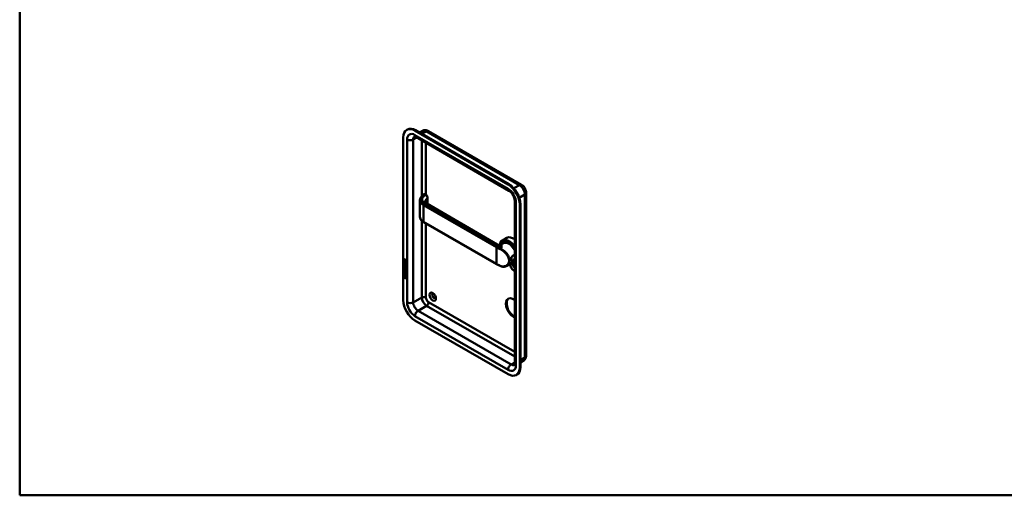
# Model space of a CAD drawing. Header units: millimetres. Extents: x 20 to 833, y 20 to 574.
# Tile 1 of 4: x 20 to 427, y 20 to 216. Entities that reach past the tile are written whole.
import ezdxf

# ---------------------------------------------------------------- set-up
doc = ezdxf.new("R2010")
doc.units = ezdxf.units.MM
doc.header["$LTSCALE"] = 2
for name, color, linetype, lineweight in [('Sichtbare Kanten(DIN)', 7, 'Continuous', 50), ('Sichtbare tangentiale Kanten(DIN)', 7, 'Continuous', 50), ('Skizziergeometrie(DIN)', 7, 'Continuous', 50)]:
    doc.layers.add(name, color=color, linetype=linetype, lineweight=lineweight)

# ---------------------------------------------------------------- blocks, each defined once
blk = doc.blocks.new('Ränder Standardrahmen')
at = {"layer": 'Skizziergeometrie(DIN)', "flags": 128}
blk.add_lwpolyline([(10, 10), (10, 287), (410, 287), (410, 10), (10, 10)], dxfattribs=at)

msp = doc.modelspace()

# ---------------------------------------------------------------- linework, layer by layer
at = {"layer": 'Sichtbare Kanten(DIN)'}
for p, q in [((179.8657, 170.9553), (180.1485, 171.1186)), ((178.4573, 167.8425), (178.4573, 100.5631)), ((221.7323, 148.4098), (183.2657, 170.6185)), ((222.0151, 148.5731), (183.5485, 170.7818)), ((183.6384, 167.9983), (222.1051, 145.7895)), ((186.3326, 170.5321), (185.1568, 169.8533)), ((188.8326, 170.4627), (227.2992, 148.254)), ((187.723, 144.1754), (187.3556, 144.3875)), ((188.5042, 140.239), (188.5042, 142.8402)), ((229.1891, 144.9806), (229.1891, 77.7012)), ((185.337, 135.0202), (185.337, 141.8461)), ((217.2875, 123.621), (188.1083, 140.4676)), ((224.4577, 141.7146), (224.4577, 74.4352)), ((226.5406, 72.8023), (226.5406, 140.0816)), ((226.8234, 72.9656), (226.8234, 140.2449)), ((216.9654, 115.4951), (186.8426, 132.8865)), ((221.195, 126.3152), (219.3848, 125.2701)), ((217.2874, 123.6209), (217.2874, 123.6209)), ((219.8151, 124.1329), (218.9072, 123.6087)), ((219.9414, 124.4367), (219.7717, 124.3387)), ((220.9685, 119.7181), (220.9684, 119.718)), ((178.7416, 114.0145), (178.7417, 114.1375)), ((178.784, 114.039), (178.7416, 114.0145)), ((179.2139, 113.7414), (178.7416, 114.0145)), ((178.7417, 114.1375), (179.2072, 113.8683)), ((178.7431, 116.0475), (178.7435, 116.7019)), ((178.7855, 116.072), (178.7431, 116.0475)), ((179.5516, 115.58), (178.7431, 116.0475)), ((178.7435, 116.7019), (178.842, 116.6449)), ((178.7437, 116.9389), (178.7443, 117.3675)), ((178.7861, 116.9634), (178.7437, 116.9389)), ((179.5522, 116.4713), (178.7437, 116.9389)), ((178.7867, 117.392), (178.7443, 117.3675)), ((178.784, 114.039), (178.7841, 114.113)), ((179.2563, 113.7659), (178.784, 114.039)), ((178.7855, 116.072), (178.7859, 116.6773)), ((179.5516, 115.629), (178.7855, 116.072)), ((178.7861, 116.9634), (178.7867, 117.392)), ((179.5522, 116.5204), (178.7861, 116.9634)), ((178.791, 114.9354), (178.8868, 114.8473)), ((178.7916, 115.7668), (178.8874, 115.6787)), ((178.842, 116.6449), (178.8417, 116.1137)), ((178.8417, 116.1137), (179.0947, 115.9673)), ((178.8428, 117.2962), (178.8426, 117.0063)), ((178.8426, 117.0063), (179.1304, 116.8398)), ((178.8466, 114.4684), (178.8486, 114.4616)), ((178.8472, 115.2998), (178.8492, 115.293)), ((178.9303, 117.4462), (178.8879, 117.4217)), ((179.071, 114.3391), (179.0285, 114.3146)), ((179.0715, 115.1705), (179.0291, 115.146)), ((179.0736, 114.3408), (179.0312, 114.3163)), ((179.0742, 115.1721), (179.0318, 115.1476)), ((179.04, 114.3248), (179.0431, 114.3286)), ((179.0406, 115.1562), (179.0436, 115.1599)), ((179.0824, 114.3493), (179.0855, 114.3531)), ((179.083, 115.1807), (179.0861, 115.1844)), ((179.0947, 115.9673), (179.095, 116.4397)), ((179.1371, 115.9918), (179.0947, 115.9673)), ((179.095, 116.4397), (179.1936, 116.3827)), ((179.1304, 116.8398), (179.1306, 117.1298)), ((179.1729, 116.8643), (179.1304, 116.8398)), ((179.1371, 115.9918), (179.1374, 116.4152)), ((179.1729, 116.8643), (179.1731, 117.1543)), ((179.1936, 116.3827), (179.1933, 115.9103)), ((179.1933, 115.9103), (179.4531, 115.7601)), ((179.2146, 117.1992), (179.5527, 117.262)), ((179.2295, 117.0603), (179.2294, 116.7826)), ((179.2294, 116.7826), (179.5522, 116.5959)), ((179.5526, 117.1203), (179.2295, 117.0603)), ((179.272, 117.0848), (179.2295, 117.0603)), ((179.3053, 114.5579), (179.2629, 114.5334)), ((179.3059, 115.3893), (179.2635, 115.3648)), ((179.5526, 117.1369), (179.272, 117.0848)), ((179.3365, 114.5215), (179.3332, 114.5234)), ((179.3371, 115.3528), (179.3338, 115.3548)), ((179.3789, 114.546), (179.3365, 114.5215)), ((179.3795, 115.3773), (179.3371, 115.3528)), ((179.3789, 114.546), (179.3756, 114.5479)), ((179.3795, 115.3773), (179.3762, 115.3793)), ((179.4333, 113.9977), (179.3909, 113.9732)), ((179.4339, 114.8291), (179.3914, 114.8046)), ((179.4531, 115.7601), (179.4535, 116.2978)), ((179.4955, 115.7846), (179.4531, 115.7601)), ((179.4535, 116.2978), (179.552, 116.2408)), ((179.4955, 115.7846), (179.4958, 116.2733)), ((179.552, 116.2408), (179.5516, 115.58)), ((179.5522, 116.5959), (179.5522, 116.4713)), ((179.5527, 117.262), (179.5526, 117.1203)), ((224.2151, 116.5118), (221.21, 114.7768)), ((224.4577, 116.421), (224.3717, 116.3713)), ((178.5893, 110.4469), (178.7192, 111.0686)), ((178.6318, 110.4714), (178.5893, 110.4469)), ((179.6967, 109.8066), (178.5893, 110.4469)), ((178.6318, 110.4714), (178.7524, 111.0493)), ((179.6877, 109.8608), (178.6318, 110.4714)), ((178.719, 109.9057), (178.7193, 110.2786)), ((178.7614, 109.9302), (178.719, 109.9057)), ((179.5667, 109.4156), (178.719, 109.9057)), ((178.7192, 111.0686), (179.5694, 110.5769)), ((178.7193, 110.2786), (179.5669, 109.7884)), ((178.7395, 111.5285), (178.7396, 111.6516)), ((178.782, 111.553), (178.7395, 111.5285)), ((179.5481, 111.061), (178.7395, 111.5285)), ((178.7396, 111.6516), (179.0912, 111.4483)), ((178.74, 112.1601), (178.7401, 112.2832)), ((178.7824, 112.1846), (178.74, 112.1601)), ((179.0916, 111.9568), (178.74, 112.1601)), ((178.7401, 112.2832), (179.5486, 111.8157)), ((178.7406, 112.542), (178.7411, 113.1963)), ((178.783, 112.5665), (178.7406, 112.542)), ((179.5491, 112.0745), (178.7406, 112.542)), ((178.7411, 113.1963), (178.8396, 113.1393)), ((178.7412, 113.3828), (178.7413, 113.5059)), ((178.7836, 113.4073), (178.7412, 113.3828)), ((179.2067, 113.1136), (178.7412, 113.3828)), ((178.7413, 113.5059), (179.2135, 113.2328)), ((178.7614, 109.9302), (178.7617, 110.2541)), ((179.5667, 109.4646), (178.7614, 109.9302)), ((178.782, 111.553), (178.782, 111.6271)), ((179.5481, 111.11), (178.782, 111.553)), ((178.7824, 112.1846), (178.7825, 112.2587)), ((179.134, 111.9813), (178.7824, 112.1846)), ((178.783, 112.5665), (178.7835, 113.1718)), ((179.5492, 112.1235), (178.783, 112.5665)), ((178.7836, 113.4073), (178.7837, 113.4814)), ((179.2491, 113.1381), (178.7836, 113.4073)), ((178.8396, 113.1393), (178.8393, 112.6081)), ((178.8393, 112.6081), (179.0923, 112.4618)), ((179.0912, 111.4483), (179.0916, 111.9568)), ((179.1336, 111.4728), (179.0912, 111.4483)), ((179.134, 111.9813), (179.0916, 111.9568)), ((179.0923, 112.4618), (179.0926, 112.9342)), ((179.1347, 112.4863), (179.0923, 112.4618)), ((179.0926, 112.9342), (179.1912, 112.8772)), ((179.1336, 111.4728), (179.134, 111.9813)), ((179.1347, 112.4863), (179.135, 112.9097)), ((179.1912, 112.8772), (179.1909, 112.4048)), ((179.1909, 112.4048), (179.4507, 112.2546)), ((179.1924, 111.8985), (179.192, 111.39)), ((179.192, 111.39), (179.5482, 111.184)), ((179.2348, 111.923), (179.1924, 111.8985)), ((179.5485, 111.6926), (179.1924, 111.8985)), ((179.5486, 111.7416), (179.2348, 111.923)), ((179.4505, 113.2169), (179.4081, 113.1924)), ((179.4507, 112.2546), (179.451, 112.7923)), ((179.4931, 112.2791), (179.4507, 112.2546)), ((179.451, 112.7923), (179.5496, 112.7353)), ((179.4628, 113.3412), (179.4628, 113.3444)), ((179.4931, 112.2791), (179.4934, 112.7678)), ((179.5052, 113.3657), (179.5052, 113.3689)), ((179.5482, 111.184), (179.5481, 111.061)), ((179.5486, 111.8157), (179.5485, 111.6926)), ((179.5496, 112.7353), (179.5491, 112.0745)), ((179.5694, 110.5769), (179.6967, 109.8066)), ((179.5669, 109.7884), (179.5667, 109.4156)), ((183.2657, 92.2349), (221.7323, 70.0262)), ((227.9992, 75.5015), (226.8234, 74.8227)), ((225.1323, 69.6894), (225.4151, 69.8527))]:
    msp.add_line(p, q, dxfattribs=at)
for centre, major_axis, ratio, start_param, end_param in [((183.2657, 165.0664), (-3.4, 5.889), 0.57735027, 5.49778714, 7.06858347), ((183.5485, 165.2297), (-3.4, 5.889), 0.57735027, 5.49778714, 6.28318531), ((190.6196, 165.393), (0.93, -1.6108), 0.57735027, 5.145211, 5.85036329), ((221.7323, 142.8577), (-3.4, 5.889), 0.57735027, 3.92699082, 5.49778714), ((222.0151, 143.021), (-3.4, 5.889), 0.57735027, 3.92699082, 5.49778714), ((187.5083, 139.4284), (0.6, 1.0392), 0.57735027, 0, 0.00654465), ((223.995, 121.4655), (-2.8, 4.8497), 0.57735027, 5.38065959, 6.28318531), ((222.1848, 120.4203), (-2.8, 4.8497), 0.57735027, 4.88640134, 6.90755488), ((222.1282, 120.3877), (-2.76, 4.7805), 0.57735027, 4.85826209, 6.88867983), ((222.0151, 120.3224), (-2.2, 3.8105), 0.57735027, 0.46715026, 0.46716709), ((222.2979, 120.4857), (-2.32, 4.0183), 0.57735027, 0.62163374, 0.621646), ((222.1282, 120.3877), (-2.34, 4.053), 0.57735027, 4.71686462, 6.63084995), ((222.0717, 120.355), (-2.3, 3.9837), 0.57735027, 4.67422905, 6.57914823), ((222.0151, 120.3224), (-2.26, 3.9144), 0.57735027, 4.62790763, 6.51412679), ((222.1565, 120.404), (-2.32, 4.0184), 0.57735027, 5.50208825, 6.53893785), ((222.2979, 120.4857), (-2.32, 4.0184), 0.57735027, 0.03048346, 0.13720341), ((222.0151, 120.3224), (-2.2, 3.8105), 0.57735027, 4.59493854, 6.28318531), ((222.2414, 120.453), (-2.3, 3.9837), 0.57735027, 6.06313288, 6.28318531), ((222.0151, 120.3224), (-2.26, 3.9144), 0.57735027, 0.88674426, 0.88678273), ((222.0151, 120.3224), (-2.2, 3.8105), 0.57735027, 0.8885284, 0.88858877), ((222.2979, 120.4857), (-2.32, 4.0184), 0.57735027, 0.96967633, 0.96977009), ((179.2289, 115.3442), (0.304, 0.9816), 0.27034664, 2.69055142, 2.74969239), ((179.2052, 116.109), (0.2782, 0.9168), 0.28123518, 2.66975123, 2.73071061), ((179.1762, 116.8514), (-0.2852, 0.572), 0.30187261, 5.85443783, 6.82718228), ((179.0596, 114.6076), (0.0623, 0.3009), 0.72308786, 2.21992306, 2.67775437), ((179.058, 115.4374), (0.0594, 0.2992), 0.72216986, 2.21126272, 2.67155642), ((179.2186, 116.8759), (-0.2852, 0.572), 0.30187261, 5.85443783, 6.30165413), ((178.7822, 117.0525), (0.0331, 0.5223), 0.85529421, 5.05075423, 5.88156176), ((179.0235, 114.3424), (0.0248, 0.0325), 0.58391363, 4.30858985, 4.61666799), ((179.0241, 115.1737), (0.0248, 0.0325), 0.58391362, 4.30858986, 4.616668), ((179.0659, 114.3669), (0.0248, 0.0325), 0.58391363, 4.30858985, 4.61666799), ((179.0665, 115.1982), (0.0248, 0.0325), 0.58391362, 4.30858986, 4.616668), ((179.1503, 114.0788), (0.1447, 0.4616), 0.61535087, 5.60882747, 6.13052027), ((179.1505, 114.9096), (0.1452, 0.4621), 0.61504332, 5.609575, 6.13096279), ((179.1927, 114.1033), (0.1447, 0.4616), 0.61535087, 5.60882747, 6.13052027), ((179.1929, 114.9341), (0.1452, 0.4621), 0.61504332, 5.609575, 6.13096279), ((222.1282, 120.3875), (-2.7599, 4.7803), 0.57735027, 2.32050477, 2.32050982), ((222.1565, 118.9343), (0.6, 1.0392), 0.57735027, 3.76570345, 3.76596198), ((222.2979, 120.4857), (1.95, -3.3775), 0.57735027, 5.43799819, 5.43806485), ((222.1282, 120.3877), (2.34, -4.053), 0.57735027, 5.50315178, 5.50317385), ((222.0717, 120.355), (2.3, -3.9837), 0.57735027, 5.52067448, 5.52069674), ((222.0151, 120.3224), (-2.26, 3.9144), 0.57735027, 2.39727958, 2.39730171), ((222.1282, 120.3877), (2.34, -4.053), 0.57735027, 5.56516857, 5.56521575), ((222.0717, 120.355), (2.3, -3.9837), 0.57735027, 5.58404568, 5.5840961), ((222.0151, 120.3224), (-2.26, 3.9144), 0.57735027, 2.46209837, 2.46215279), ((222.0151, 120.3224), (-2.2, 3.8105), 0.57735027, 2.46960143, 2.46969992), ((222.2979, 120.4857), (-2.32, 4.0184), 0.57735027, 2.38098403, 2.38111335), ((222.2979, 120.4857), (1.95, -3.3775), 0.57735027, 5.52741699, 5.52748427), ((222.2979, 120.4857), (-2.26, 3.9144), 0.57735027, 2.38411229, 2.38427115), ((223.995, 114.4436), (0.93, -1.6108), 0.57735027, 3.65889986, 5.8573193), ((222.1848, 120.4203), (2.8, -4.8497), 0.57735027, 5.61623896, 6.10917295), ((222.1282, 120.3877), (2.76, -4.7805), 0.57735027, 5.63486872, 6.13731219), ((222.2979, 120.4856), (1.95, -3.3775), 0.57735027, 5.78659142, 5.78661775), ((222.1282, 120.3877), (2.34, -4.053), 0.57735027, 5.93552067, 6.27870967), ((222.0717, 120.355), (2.3, -3.9837), 0.57735027, 5.98722239, 6.32134524), ((222.0151, 120.3224), (2.26, -3.9144), 0.57735027, 6.05224383, 6.36766665), ((224.5607, 114.7702), (0.53, -0.918), 0.57735027, 3.79623485, 5.36000786), ((222.1565, 120.404), (2.32, -4.0184), 0.57735027, 6.02743276, 6.27512261), ((222.0151, 120.3224), (2.2, -3.8105), 0.57735027, 0, 0.11745044), ((222.2979, 120.4857), (2.32, -4.0184), 0.57735027, 6.14598189, 6.2163177), ((178.1275, 115.2658), (1.3535, -2.2012), 0.21641253, 5.90202163, 6.62036098), ((178.1264, 112.9659), (1.3899, 0.5619), 0.64255747, 6.0293145, 6.74777842), ((172.8349, 123.6466), (6.5757, -10.4526), 0.07940507, 6.1336195, 6.4085525), ((178.1699, 115.2903), (1.3535, -2.2012), 0.21641253, 5.90202163, 6.23339148), ((172.8773, 123.6711), (6.5757, -10.4526), 0.07940507, 6.2801711, 6.4085525), ((191.1853, 102.3594), (-0.53, 0.918), 0.57735027, 5.82728145, 9.88068182), ((183.2657, 97.7871), (3.4, -5.889), 0.57735027, 3.92699082, 5.49778714), ((223.995, 97.2972), (-2.23, 3.8625), 0.57735027, 5.35052552, 8.78664143), ((224.2778, 97.4605), (-2.23, 3.8625), 0.57735027, 0.06346023, 2.41326933), ((221.7323, 75.5783), (3.4, -5.889), 0.57735027, 5.49778714, 7.06858347), ((222.0151, 75.7416), (3.4, -5.889), 0.57735027, 0, 0.78539816)]:
    msp.add_ellipse(centre, major_axis=major_axis, ratio=ratio, start_param=start_param, end_param=end_param, dxfattribs=at)
msp.add_ellipse((190.6196, 102.0328), major_axis=(-0.93, 1.6108), ratio=0.57735027, dxfattribs=at)
for points, knots in [([(186.3326, 170.5321), (186.5106, 170.6349), (186.7027, 170.7126), (187.0876, 170.8133), (187.2801, 170.8367), (187.6466, 170.8407), (187.8207, 170.8218), (188.1459, 170.756), (188.2972, 170.7093), (188.5792, 170.5981), (188.71, 170.5335), (188.8326, 170.4627)], [3.926990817, 3.926990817, 3.926990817, 3.926990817, 4.08407045, 4.08407045, 4.241150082, 4.241150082, 4.398229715, 4.398229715, 4.555309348, 4.555309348, 4.71238898, 4.71238898, 4.71238898, 4.71238898]), ([(183.0714, 168.1999), (183.0714, 168.1999), (183.0746, 168.2003), (183.0962, 168.2006), (183.128, 168.1991), (183.2253, 168.1794), (183.2907, 168.1611), (183.4475, 168.0993), (183.5388, 168.0558), (183.6384, 167.9983)], [4.16678765, 4.16678765, 4.16678765, 4.16678765, 4.241150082, 4.241150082, 4.398229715, 4.398229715, 4.555309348, 4.555309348, 4.71238898, 4.71238898, 4.71238898, 4.71238898]), ([(227.2992, 148.254), (227.5442, 148.1126), (227.7566, 147.9469), (228.1365, 147.585), (228.3038, 147.3883), (228.5991, 146.97), (228.7271, 146.7484), (228.9417, 146.2834), (229.0284, 146.0402), (229.1519, 145.5303), (229.1891, 145.2635), (229.1891, 144.9806)], [4.71238898, 4.71238898, 4.71238898, 4.71238898, 5.02654825, 5.02654825, 5.34070751, 5.34070751, 5.65486678, 5.65486678, 5.96902604, 5.96902604, 6.28318531, 6.28318531, 6.28318531, 6.28318531]), ([(185.3367, 141.8783), (185.3367, 142.1877), (185.4201, 142.5016), (185.7351, 143.0893), (185.9936, 143.3589), (186.4726, 143.8579), (186.7047, 144.0997), (186.9369, 144.3415)], [0, 0, 0, 0, 0.37379638, 0.37379638, 0.75570541, 0.75570541, 1.11486972, 1.11486972, 1.11486972, 1.11486972]), ([(187.0141, 144.4015), (187.0087, 144.3984), (187.0033, 144.3951), (186.9926, 144.3882), (186.9873, 144.3846), (186.9768, 144.377), (186.9716, 144.373), (186.9613, 144.3646), (186.9562, 144.3602), (186.9461, 144.351), (186.9412, 144.3462), (186.9364, 144.3412)], [3.141592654, 3.141592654, 3.141592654, 3.141592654, 3.19744319, 3.19744319, 3.253293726, 3.253293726, 3.309144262, 3.309144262, 3.364994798, 3.364994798, 3.420845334, 3.420845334, 3.420845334, 3.420845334]), ([(187.0354, 144.4094), (187.0551, 144.4189), (187.0758, 144.4262), (187.1272, 144.4383), (187.1587, 144.441), (187.2257, 144.4373), (187.2615, 144.4292), (187.3121, 144.4098), (187.3287, 144.4021), (187.3448, 144.3934)], [0.0058212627, 0.0058212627, 0.0058212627, 0.0058212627, 0.022339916, 0.022339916, 0.0463174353, 0.0463174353, 0.0740559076, 0.0740559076, 0.0881584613, 0.0881584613, 0.0881584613, 0.0881584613]), ([(187.7216, 144.176), (187.8291, 144.1139), (187.9312, 144.0317), (188.117, 143.8407), (188.2029, 143.729), (188.3425, 143.4954), (188.3984, 143.371), (188.4742, 143.1298), (188.4973, 143.0102), (188.5038, 142.8764), (188.5042, 142.8583), (188.5042, 142.8402)], [0, 0, 0, 0, 0.102578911, 0.102578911, 0.206572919, 0.206572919, 0.306687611, 0.306687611, 0.401238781, 0.401238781, 0.416137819, 0.416137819, 0.416137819, 0.416137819]), ([(222.1051, 145.7895), (222.2526, 145.7043), (222.4183, 145.5882), (222.7701, 145.2888), (222.9568, 145.1019), (223.3245, 144.6682), (223.5046, 144.4191), (223.8304, 143.8867), (223.9752, 143.6029), (224.2089, 143.0408), (224.2984, 142.7626), (224.4165, 142.2543), (224.4473, 142.0229), (224.457, 141.7869), (224.4577, 141.75), (224.4577, 141.7146)], [4.71238898, 4.71238898, 4.71238898, 4.71238898, 4.94510052, 4.94510052, 5.19308133, 5.19308133, 5.45357656, 5.45357656, 5.7195776, 5.7195776, 5.98271469, 5.98271469, 6.234734, 6.234734, 6.28318531, 6.28318531, 6.28318531, 6.28318531]), ([(187.4439, 141.2138), (187.4439, 141.1381), (187.4523, 141.0836), (187.5736, 140.9004), (187.6393, 140.8214), (187.8229, 140.6535), (187.9435, 140.5633), (188.0892, 140.4779)], [0, 0, 0, 0, 0.328501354, 0.328501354, 0.506400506, 0.506400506, 0.689293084, 0.689293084, 0.689293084, 0.689293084]), ([(186.8426, 132.8865), (186.4609, 133.1069), (186.1347, 133.368), (185.6346, 133.9481), (185.4593, 134.2779), (185.3522, 134.7488), (185.3368, 134.8851), (185.3368, 135.0209)], [0, 0, 0, 0, 0.399455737, 0.399455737, 0.810184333, 0.810184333, 0.974421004, 0.974421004, 0.974421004, 0.974421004]), ([(217.2874, 123.6209), (217.3918, 123.5607), (217.5237, 123.5031), (217.8275, 123.4187), (218.002, 123.3973), (218.3878, 123.4099), (218.6077, 123.4657), (218.8247, 123.5636), (218.8672, 123.5856), (218.905, 123.6074)], [0, 0, 0, 0, 0.142854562, 0.142854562, 0.307364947, 0.307364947, 0.524127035, 0.524127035, 0.582260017, 0.582260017, 0.582260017, 0.582260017]), ([(223.8352, 119.1012), (223.8352, 119.1012), (223.8352, 119.1012), (223.8352, 119.1011), (223.6922, 119.0186), (223.4304, 118.7599), (223.1694, 118.1962), (223.0392, 117.5828), (223.0391, 116.8747), (223.2997, 116.5936), (223.8228, 116.7979), (224.1994, 117.0735), (224.4013, 117.2805), (224.4577, 117.3443)], [-0.00001565, -0.00001565, -0.00001565, -0.00001565, 0, 0, 0, 0.1510764, 0.30215279, 0.45322919, 0.60430558, 0.90645837, 1.05753477, 1.20861116, 1.27140736, 1.27140736, 1.27140736, 1.27140736]), ([(223.559, 118.8682), (223.6144, 118.9214), (223.6735, 118.9667), (223.7354, 119.0025), (223.7354, 119.0025), (223.7355, 119.0025), (223.7355, 119.0025)], [2.0418373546, 2.0418373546, 2.0418373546, 2.0418373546, 2.1150695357, 2.1150695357, 2.1150695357, 2.1150852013, 2.1150852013, 2.1150852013, 2.1150852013]), ([(223.7355, 119.0025), (223.8631, 119.0762), (224.0026, 119.1091), (224.135, 119.1007), (224.252, 119.0933), (224.3637, 119.054), (224.4577, 118.9889)], [0.000015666, 0.000015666, 0.000015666, 0.000015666, 0.151076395, 0.151076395, 0.151076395, 0.284631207, 0.284631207, 0.284631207, 0.284631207]), ([(224.4577, 119.1715), (224.4009, 119.1915), (224.198, 119.2345), (223.9782, 119.1837), (223.8352, 119.1012)], [1.90112445, 1.90112445, 1.90112445, 1.90112445, 1.96399314, 2.115053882, 2.115053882, 2.115053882, 2.115053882]), ([(179.001, 115.0574), (178.9893, 115.0643), (178.9798, 115.0703), (178.972, 115.0758), (178.9658, 115.0802), (178.962, 115.0833), (178.9573, 115.0868)], [-0.0113138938, -0.0113138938, -0.0113138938, -0.0113138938, -0.0050221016, -0.0050221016, -0.0050221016, 0, 0, 0, 0]), ([(218.4775, 114.7169), (218.3718, 114.7653), (218.2669, 114.8145), (218.0592, 114.9142), (217.9564, 114.9647), (217.7526, 115.0672), (217.6517, 115.1191), (217.4521, 115.2243), (217.3532, 115.2775), (217.1577, 115.3853), (217.061, 115.4399), (216.9654, 115.4951)], [1.45604081, 1.45604081, 1.45604081, 1.45604081, 1.478991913, 1.478991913, 1.501943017, 1.501943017, 1.52489412, 1.52489412, 1.547845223, 1.547845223, 1.570796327, 1.570796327, 1.570796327, 1.570796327]), ([(221.1905, 114.7654), (220.8773, 114.5847), (220.5177, 114.4678), (219.7754, 114.3871), (219.3847, 114.4204), (218.8263, 114.5738), (218.6501, 114.6379), (218.4773, 114.717)], [0, 0, 0, 0, 0.357557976, 0.357557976, 0.710287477, 0.710287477, 0.873420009, 0.873420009, 0.873420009, 0.873420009]), ([(224.4569, 117.6895), (224.3631, 117.5617), (224.2524, 117.4417), (224.1356, 117.3366), (224.0034, 117.2176), (223.8635, 117.1168), (223.7356, 117.043), (223.6076, 116.9692), (223.4919, 116.9226), (223.3961, 116.91), (223.2045, 116.8847), (223.0928, 116.999), (223.0557, 117.2406), (223.0507, 117.2729), (223.0471, 117.3074), (223.0447, 117.3438)], [0.77285673, 0.77285673, 0.77285673, 0.77285673, 0.906458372, 0.906458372, 0.906458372, 1.057534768, 1.057534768, 1.057534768, 1.208611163, 1.208611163, 1.208611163, 1.510763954, 1.510763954, 1.510763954, 1.551104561, 1.551104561, 1.551104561, 1.551104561]), ([(179.4628, 113.3444), (179.4628, 113.3597), (179.4621, 113.3754), (179.4575, 113.4222), (179.4512, 113.4545), (179.4301, 113.5159), (179.417, 113.5435), (179.3831, 113.5976), (179.363, 113.6223), (179.3016, 113.685), (179.2565, 113.7167), (179.2139, 113.7414)], [-0.133946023, -0.133946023, -0.133946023, -0.133946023, -0.119961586, -0.119961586, -0.09310912, -0.09310912, -0.069646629, -0.069646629, -0.045196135, -0.045196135, 0, 0, 0, 0]), ([(179.5052, 113.3689), (179.5052, 113.3842), (179.5045, 113.3999), (179.4999, 113.4467), (179.4936, 113.479), (179.4725, 113.5403), (179.4594, 113.568), (179.4255, 113.6221), (179.4055, 113.6468), (179.3441, 113.7095), (179.2989, 113.7412), (179.2563, 113.7659)], [-0.133946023, -0.133946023, -0.133946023, -0.133946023, -0.119961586, -0.119961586, -0.09310912, -0.09310912, -0.069646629, -0.069646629, -0.045196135, -0.045196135, 0, 0, 0, 0]), ([(229.1891, 77.7012), (229.1891, 77.5598), (229.1796, 77.4142), (229.135, 77.1143), (229.0998, 76.96), (228.9941, 76.6455), (228.9234, 76.4852), (228.7367, 76.1698), (228.6202, 76.0148), (228.3405, 75.7318), (228.1772, 75.6043), (227.9992, 75.5015)], [6.283185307, 6.283185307, 6.283185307, 6.283185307, 6.44026494, 6.44026494, 6.597344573, 6.597344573, 6.754424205, 6.754424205, 6.911503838, 6.911503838, 7.068583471, 7.068583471, 7.068583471, 7.068583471]), ([(224.4577, 74.4352), (224.4577, 74.3202), (224.4498, 74.2194), (224.4249, 74.0527), (224.4081, 73.9869), (224.3765, 73.8927), (224.3619, 73.8645), (224.3508, 73.8459), (224.3489, 73.8433), (224.3489, 73.8433)], [0, 0, 0, 0, 0.157079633, 0.157079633, 0.314159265, 0.314159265, 0.471238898, 0.471238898, 0.54560133, 0.54560133, 0.54560133, 0.54560133])]:
    msp.add_open_spline(points, degree=3, knots=knots, dxfattribs=at)
for points in [[(187.4439, 141.2138), (187.4439, 141.2141), (187.4439, 141.2144), (187.4439, 141.2147)], [(178.7561, 114.4727), (178.7305, 114.5661), (178.7223, 114.647), (178.7342, 114.7474)], [(178.7567, 115.3041), (178.7311, 115.3975), (178.7229, 115.4784), (178.7347, 115.5788)], [(178.7342, 114.7474), (178.7392, 114.7899), (178.7509, 114.8508), (178.771, 114.8957)], [(178.7347, 115.5788), (178.7398, 115.6213), (178.7515, 115.6821), (178.7715, 115.7271)], [(178.7443, 117.3675), (178.7483, 117.5094), (178.8139, 117.6224), (178.9873, 117.5222)], [(178.9143, 114.2309), (178.8511, 114.2782), (178.7861, 114.3631), (178.7561, 114.4727)], [(178.9149, 115.0623), (178.8517, 115.1095), (178.7867, 115.1945), (178.7567, 115.3041)], [(178.7985, 114.4972), (178.7729, 114.5906), (178.7647, 114.6715), (178.7766, 114.7719)], [(178.7991, 115.3286), (178.7735, 115.422), (178.7653, 115.5029), (178.7772, 115.6032)], [(178.771, 114.8957), (178.7765, 114.9087), (178.791, 114.9354), (178.791, 114.9354)], [(178.7715, 115.7271), (178.777, 115.7401), (178.7916, 115.7667), (178.7916, 115.7668)], [(178.7766, 114.7719), (178.7815, 114.8132), (178.7927, 114.8718), (178.8117, 114.9164)], [(178.7772, 115.6032), (178.7821, 115.6446), (178.7933, 115.7032), (178.8123, 115.7478)], [(178.7867, 117.392), (178.7887, 117.4603), (178.8049, 117.522), (178.8406, 117.5563)], [(178.9567, 114.2554), (178.8935, 114.3026), (178.8286, 114.3876), (178.7985, 114.4972)], [(178.9573, 115.0868), (178.8941, 115.134), (178.8291, 115.219), (178.7991, 115.3286)], [(178.843, 114.7209), (178.8249, 114.6489), (178.8231, 114.5767), (178.8396, 114.4966)], [(178.8436, 115.5523), (178.8255, 115.4803), (178.8237, 115.408), (178.8402, 115.328)], [(178.8868, 114.8473), (178.8868, 114.8473), (178.8529, 114.7602), (178.843, 114.7209)], [(178.8874, 115.6787), (178.8874, 115.6787), (178.8535, 115.5916), (178.8436, 115.5523)], [(178.9066, 114.3587), (178.9481, 114.3151), (179.0014, 114.296), (179.0312, 114.3163)], [(178.9071, 115.19), (178.9487, 115.1465), (179.002, 115.1274), (179.0318, 115.1476)], [(178.958, 114.2015), (178.9296, 114.2184), (178.9236, 114.2239), (178.9143, 114.2309)], [(178.9586, 115.0329), (178.9301, 115.0497), (178.9242, 115.0553), (178.9149, 115.0623)], [(179.0005, 114.226), (178.972, 114.2429), (178.9661, 114.2484), (178.9567, 114.2554)], [(179.1356, 114.218), (179.103, 114.1683), (179.0478, 114.1483), (178.958, 114.2015)], [(179.1362, 115.0494), (179.1036, 114.9997), (179.0484, 114.9797), (178.9586, 115.0329)], [(179.1306, 117.1298), (179.1307, 117.2189), (179.1061, 117.3394), (178.9886, 117.4074)], [(179.1189, 114.1974), (179.0885, 114.1897), (179.0497, 114.1968), (179.0005, 114.226)], [(179.1195, 115.0287), (179.0891, 115.021), (179.0503, 115.0282), (179.001, 115.0574)], [(179.1731, 117.1543), (179.1731, 117.2434), (179.1485, 117.3639), (179.031, 117.4319)], [(179.0431, 114.3286), (179.0625, 114.3531), (179.0786, 114.3972), (179.0942, 114.4683)], [(179.0436, 115.1599), (179.0631, 115.1845), (179.0792, 115.2286), (179.0947, 115.2997)], [(179.071, 114.3391), (179.0719, 114.3396), (179.0728, 114.3402), (179.0736, 114.3408)], [(179.0715, 115.1705), (179.0724, 115.171), (179.0733, 115.1715), (179.0742, 115.1721)], [(179.0855, 114.3531), (179.1049, 114.3776), (179.121, 114.4217), (179.1366, 114.4928)], [(179.0861, 115.1844), (179.1055, 115.209), (179.1216, 115.2531), (179.1372, 115.3242)], [(179.0942, 114.4683), (179.1179, 114.5747), (179.1469, 114.6271), (179.1868, 114.6587)], [(179.0947, 115.2997), (179.1185, 115.4061), (179.1474, 115.4584), (179.1873, 115.4901)], [(179.1901, 114.3638), (179.1747, 114.2943), (179.1571, 114.2507), (179.1356, 114.218)], [(179.1907, 115.1952), (179.1753, 115.1257), (179.1577, 115.082), (179.1362, 115.0494)], [(179.1366, 114.4928), (179.1581, 114.589), (179.1838, 114.641), (179.218, 114.6735)], [(179.1372, 115.3242), (179.1587, 115.4204), (179.1843, 115.4724), (179.2186, 115.5049)], [(179.1868, 114.6587), (179.2131, 114.6796), (179.2499, 114.6819), (179.3007, 114.6604)], [(179.1873, 115.4901), (179.2136, 115.511), (179.2505, 115.5133), (179.3013, 115.4918)], [(179.2039, 114.4207), (179.2017, 114.4122), (179.1904, 114.3645), (179.1901, 114.3638)], [(179.2045, 115.2521), (179.2023, 115.2435), (179.1909, 115.1958), (179.1907, 115.1952)], [(179.2565, 114.5292), (179.2365, 114.5118), (179.2194, 114.4765), (179.2039, 114.4207)], [(179.2571, 115.3605), (179.2371, 115.3431), (179.22, 115.3079), (179.2045, 115.2521)], [(179.3332, 114.5234), (179.2988, 114.5433), (179.2775, 114.5449), (179.2565, 114.5292)], [(179.3338, 115.3548), (179.2994, 115.3747), (179.2781, 115.3763), (179.2571, 115.3605)], [(179.3007, 114.6604), (179.382, 114.626), (179.462, 114.5471), (179.5167, 114.4121)], [(179.3013, 115.4918), (179.3826, 115.4574), (179.4626, 115.3785), (179.5173, 115.2435)], [(179.3756, 114.5479), (179.3447, 114.5658), (179.3244, 114.5689), (179.3053, 114.5579)], [(179.3762, 115.3793), (179.3453, 115.3972), (179.3249, 115.4002), (179.3059, 115.3893)], [(179.3909, 113.9732), (179.3909, 113.9732), (179.4346, 114.0309), (179.4513, 114.1142)], [(179.4951, 113.8847), (179.4894, 113.8895), (179.3909, 113.9732), (179.3909, 113.9732)], [(179.3914, 114.8046), (179.3914, 114.8046), (179.4352, 114.8623), (179.4519, 114.9456)], [(179.4957, 114.716), (179.4899, 114.7209), (179.3914, 114.8045), (179.3914, 114.8046)], [(179.4333, 113.9977), (179.4333, 113.9977), (179.4771, 114.0554), (179.4937, 114.1387)], [(179.5177, 113.926), (179.4873, 113.9518), (179.4333, 113.9977), (179.4333, 113.9977)], [(179.4339, 114.8291), (179.4339, 114.8291), (179.4776, 114.8867), (179.4943, 114.9701)], [(179.5183, 114.7574), (179.4879, 114.7831), (179.4339, 114.829), (179.4339, 114.8291)], [(179.4513, 114.1142), (179.4708, 114.2118), (179.4707, 114.302), (179.4407, 114.3837)], [(179.4519, 114.9456), (179.4714, 115.0431), (179.4713, 115.1333), (179.4413, 115.2151)], [(179.4937, 114.1387), (179.5132, 114.2363), (179.5131, 114.3265), (179.4831, 114.4082)], [(179.4943, 114.9701), (179.5138, 115.0676), (179.5137, 115.1578), (179.4837, 115.2396)], [(179.5587, 114.0826), (179.5502, 113.9793), (179.5055, 113.8975), (179.4951, 113.8847)], [(179.5593, 114.9139), (179.5508, 114.8107), (179.5061, 114.7288), (179.4957, 114.716)], [(179.5167, 114.4121), (179.5479, 114.3352), (179.5631, 114.2549), (179.563, 114.1668)], [(179.5173, 115.2435), (179.5484, 115.1665), (179.5637, 115.0862), (179.5636, 114.9982)], [(179.563, 114.1668), (179.563, 114.1391), (179.5611, 114.1122), (179.5587, 114.0826)], [(179.5636, 114.9982), (179.5636, 114.9705), (179.5617, 114.9436), (179.5593, 114.9139)]]:
    msp.add_open_spline(points, degree=3, dxfattribs=at)
at = {"layer": 'Sichtbare tangentiale Kanten(DIN)'}
for p, q in [((180.013, 166.9443), (180.013, 99.665)), ((184.0112, 167.783), (182.5585, 166.9443)), ((182.5585, 99.665), (182.5585, 166.9443)), ((183.2657, 170.6185), (183.5485, 170.7818)), ((221.7323, 146.6135), (183.2657, 168.8223)), ((187.9326, 170.3736), (186.0941, 169.3122)), ((187.9326, 170.3736), (226.3992, 148.1649)), ((186.0941, 166.5805), (186.0941, 143.4626)), ((187.7911, 144.1325), (187.7911, 165.6007)), ((221.7323, 148.4098), (222.0151, 148.5731)), ((226.3992, 148.1649), (224.09, 146.8317)), ((187.1141, 144.3916), (187.523, 144.1556)), ((188.4442, 142.7185), (188.4442, 140.2737)), ((228.6619, 144.2457), (226.3527, 142.9125)), ((228.6619, 144.2457), (228.6619, 76.9664)), ((186.8012, 139.8366), (186.8012, 132.9781)), ((186.8012, 139.8366), (216.9239, 122.4452)), ((187.5083, 140.4082), (186.9426, 140.0816)), ((217.0654, 122.6902), (186.9426, 140.0816)), ((187.5083, 140.4082), (219.0453, 122.2003)), ((224.985, 73.7004), (224.985, 140.9797)), ((226.5406, 140.0816), (226.8234, 140.2449)), ((186.0941, 133.493), (186.0941, 133.4919)), ((186.0941, 133.4382), (186.0941, 101.7062)), ((216.9239, 115.5867), (186.8012, 132.9781)), ((187.7911, 101.7062), (187.7911, 132.3389)), ((216.9239, 122.4452), (216.9239, 115.5867)), ((219.0453, 122.2003), (218.5608, 121.9206)), ((223.8354, 119.1009), (223.7356, 119.0024)), ((178.7766, 114.7719), (178.7342, 114.7474)), ((178.7772, 115.6032), (178.7347, 115.5788)), ((178.7985, 114.4972), (178.7561, 114.4727)), ((178.7991, 115.3286), (178.7567, 115.3041)), ((178.8098, 114.9182), (178.771, 114.8957)), ((178.8104, 115.7495), (178.7715, 115.7271)), ((178.9567, 114.2554), (178.9143, 114.2309)), ((178.9573, 115.0868), (178.9149, 115.0623)), ((179.0005, 114.226), (178.958, 114.2015)), ((179.001, 115.0574), (178.9586, 115.0329)), ((179.031, 117.4319), (178.9886, 117.4074)), ((179.0824, 114.3493), (179.04, 114.3248)), ((179.083, 115.1807), (179.0406, 115.1562)), ((179.0855, 114.3531), (179.0431, 114.3286)), ((179.0861, 115.1844), (179.0436, 115.1599)), ((179.1366, 114.4928), (179.0942, 114.4683)), ((179.1372, 115.3242), (179.0947, 115.2997)), ((179.1731, 117.1543), (179.1306, 117.1298)), ((179.2062, 114.6699), (179.1868, 114.6587)), ((179.2067, 115.5013), (179.1873, 115.4901)), ((179.3756, 114.5479), (179.3332, 114.5234)), ((179.3762, 115.3793), (179.3338, 115.3548)), ((179.4831, 114.4082), (179.4407, 114.3837)), ((179.4837, 115.2396), (179.4413, 115.2151)), ((179.4937, 114.1387), (179.4513, 114.1142)), ((179.4943, 114.9701), (179.4519, 114.9456)), ((179.2491, 113.1381), (179.2067, 113.1136)), ((179.2563, 113.7659), (179.2139, 113.7414)), ((179.5052, 113.3689), (179.4628, 113.3444)), ((179.5052, 113.3657), (179.4628, 113.3412)), ((186.0941, 101.7062), (182.5585, 99.665)), ((188.074, 98.2769), (184.5384, 96.2357)), ((188.074, 98.2769), (224.4577, 77.2708)), ((224.4577, 79.2304), (188.9225, 99.7466)), ((183.2657, 94.0312), (221.7323, 71.8225)), ((223.0051, 74.027), (184.5384, 96.2357)), ((224.4577, 74.8657), (223.0051, 74.027)), ((228.6619, 76.9664), (226.8234, 75.9049)), ((226.5406, 72.8023), (226.8234, 72.9656))]:
    msp.add_line(p, q, dxfattribs=at)
for centre, major_axis, ratio, start_param, end_param in [((183.2657, 165.0664), (-2.3, 3.9837), 0.57735027, 5.49778714, 7.06858347), ((181.2858, 167.6792), (-1.8, 0), 0.57735027, 0.78539816, 2.35619449), ((184.5384, 165.8012), (-1.4, 2.4249), 0.57735027, 0.03071684, 0.78539816), ((184.5384, 169.5571), (-0.9, -1.5588), 0.57735027, 5.49778714, 6.28318531), ((187.9326, 167.7608), (-1.6, 2.7713), 0.57735027, 5.49778714, 6.28318531), ((187.9326, 168.9039), (0.9, 1.5588), 0.57735027, 0, 0.78539816), ((221.7323, 142.8577), (-2.3, 3.9837), 0.57735027, 3.92699082, 5.49778714), ((223.0051, 147.3484), (-0.9, -1.5588), 0.57735027, 5.49778714, 6.28318531), ((226.3992, 146.6952), (0.9, 1.5588), 0.57735027, 0, 0.78539816), ((226.3992, 145.5521), (1.6, -2.7713), 0.57735027, 0.78539816, 2.35619449), ((187.0806, 144.2027), (-0.1443, 0.1385), 0.714124, 5.31340155, 6.27889176), ((187.1141, 144.2283), (-0.1, 0.1732), 0.57735027, 5.49778714, 6.28318531), ((187.2556, 144.31), (0.2, 0), 0.57735027, 2.35619449, 2.63544717), ((187.2556, 143.9834), (0.0534, -0.4381), 0.71153116, 2.65019371, 3.43559396), ((187.523, 143.829), (0.2, 0.3464), 0.57735027, 0.00639322, 0.78539816), ((188.1042, 142.8402), (0.4, 0), 0.57735027, 5.7287638, 6.28245717), ((227.3891, 144.9806), (1.8, 0), 0.57735027, 5.49778714, 6.28318531), ((186.9426, 139.9183), (0.1, 0.1732), 0.57735027, 0.78539816, 2.35619449), ((187.5083, 139.4284), (0.6, 1.0392), 0.57735027, 0.00654465, 0.78539816), ((226.2577, 141.7146), (-1.8, 0), 0.57735027, 0, 0.78539816), ((186.9426, 133.0597), (-0.1, -0.1732), 0.57735027, 5.49778714, 6.28318531), ((217.0654, 122.5269), (0.1, 0.1732), 0.57735027, 0.78539816, 2.35619449), ((229.4162, 129.6576), (17.6667, 0), 0.57735027, 3.92699082, 4.04174633), ((229.4162, 129.8209), (-17.4667, 0), 0.57735027, 0.78539816, 0.90015368), ((218.5608, 121.7573), (0.0833, 0.1818), 0.50744412, 0.73424246, 2.30503879), ((217.0654, 115.6683), (-0.1, -0.1732), 0.57735027, 5.49778714, 6.28318531), ((229.4162, 122.7991), (-17.6667, 0), 0.57735027, 0.78539816, 0.90015368), ((218.5608, 114.8987), (-0.0833, -0.1818), 0.50744412, 5.44663144, 6.28103413), ((186.9426, 101.2163), (1.2, 0), 0.57735027, 0.78539816, 2.35619449), ((188.074, 100.5631), (1.4, -2.4249), 0.57735027, 3.92699082, 5.49778714), ((188.9225, 101.053), (-0.8, 1.3856), 0.57735027, 0.78539816, 2.35619449), ((183.2657, 97.7871), (2.3, -3.9837), 0.57735027, 3.92699082, 5.49778714), ((181.2858, 100.3998), (1.8, 0), 0.57735027, 3.92699082, 5.49778714), ((184.5384, 98.5219), (-1.4, 2.4249), 0.57735027, 0.78539816, 2.35619449), ((188.074, 99.2567), (0.6, 1.0392), 0.57735027, 3.92699082, 5.49778714), ((184.5384, 94.766), (0.9, 1.5588), 0.57735027, 0.78539816, 2.35619449), ((227.3891, 77.7012), (1.8, 0), 0.57735027, 5.49778714, 6.28318531), ((223.0051, 72.5573), (0.9, 1.5588), 0.57735027, 0.78539816, 2.35619449), ((221.7323, 75.5783), (2.3, -3.9837), 0.57735027, 5.49778714, 7.06858347), ((223.0051, 76.3132), (1.4, -2.4249), 0.57735027, 5.49778714, 6.25246847), ((226.2577, 74.4352), (-1.8, 0), 0.57735027, 0, 0.78539816), ((226.3992, 78.2728), (1.6, -2.7713), 0.57735027, 0, 0.78539816)]:
    msp.add_ellipse(centre, major_axis=major_axis, ratio=ratio, start_param=start_param, end_param=end_param, dxfattribs=at)
for points, knots in [([(186.9426, 140.0816), (186.652, 140.2493), (186.1395, 140.6333), (185.6577, 141.2973), (185.4828, 142.0133), (185.6075, 142.6103), (185.8312, 143.0099), (185.9949, 143.227), (186.0888, 143.3328), (186.4526, 143.7117), (186.7666, 144.0389), (187.0806, 144.366)], [0, 0, 0, 0, 0.30819291, 0.61638583, 0.92457874, 1.23277165, 1.38686811, 1.46391633, 1.54096456, 1.54096456, 2.02676491, 2.02676491, 2.02676491, 2.02676491]), ([(187.523, 144.1556), (187.4648, 144.1011), (187.4065, 144.0466), (186.9809, 143.6536), (186.6184, 143.3063), (186.2024, 142.4859), (186.1843, 142.0178), (186.5607, 141.1387), (186.9541, 140.7281), (187.5083, 140.4082)], [-1.77942765, -1.77942765, -1.77942765, -1.77942765, -1.69626914, -1.69626914, -1.17626777, -1.17626777, -0.5877823, -0.5877823, 0, 0, 0, 0]), ([(187.4439, 141.2147), (187.444, 141.3947), (187.4877, 141.575), (187.7152, 142.0245), (187.996, 142.3051), (188.3927, 142.6706), (188.4185, 142.6945), (188.4443, 142.7185)], [0.857459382, 0.857459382, 0.857459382, 0.857459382, 1.176267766, 1.176267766, 1.696269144, 1.696269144, 1.732462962, 1.732462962, 1.732462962, 1.732462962]), ([(187.523, 144.1556), (187.7289, 144.0535), (187.9362, 143.8749), (188.0978, 143.6567), (188.1496, 143.5866), (188.1967, 143.5125), (188.2384, 143.4362), (188.367, 143.2006), (188.4443, 142.9415), (188.4443, 142.7185)], [-0.318490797, -0.318490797, -0.318490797, -0.318490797, -0.180710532, -0.180710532, -0.180710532, -0.136496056, -0.136496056, -0.136496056, 0, 0, 0, 0]), ([(185.337, 141.8783), (185.3371, 141.6195), (185.3972, 141.3607), (185.5164, 141.1113), (185.7453, 140.6323), (186.1923, 140.1881), (186.8012, 139.8366)], [-0.947572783, -0.947572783, -0.947572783, -0.947572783, -0.623182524, -0.623182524, -0.623182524, 0, 0, 0, 0]), ([(186.8012, 132.9781), (186.1923, 133.3296), (185.7453, 133.7737), (185.5164, 134.2528), (185.3971, 134.5023), (185.337, 134.7612), (185.337, 135.0202)], [-2.159469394, -2.159469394, -2.159469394, -2.159469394, -1.536286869, -1.536286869, -1.536286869, -1.211738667, -1.211738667, -1.211738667, -1.211738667]), ([(217.2874, 123.6209), (217.4458, 123.5295), (217.815, 123.2872), (218.4009, 122.8162), (218.8296, 122.4146), (219.0429, 122.2026), (219.0441, 122.2015), (219.0453, 122.2003)], [-1.03723695, -1.03723695, -1.03723695, -1.03723695, -0.75037471, -0.37518735, 0, 0, 0.00206478, 0.00206478, 0.00206478, 0.00206478]), ([(219.0453, 122.2003), (219.0453, 122.2016), (219.0453, 122.2029), (219.051, 122.4364), (219.0624, 122.8612), (219.0616, 123.3378), (219.0219, 123.6061), (218.9529, 123.6351), (218.905, 123.6074)], [-0.00206478, -0.00206478, -0.00206478, -0.00206478, 0, 0, 0.37518735, 0.75037471, 1.12556206, 1.44920665, 1.44920665, 1.44920665, 1.44920665]), ([(218.4365, 121.6668), (218.9411, 121.4357), (219.468, 121.1031), (219.9605, 120.702), (220.453, 120.3009), (220.9106, 119.8309), (221.2792, 119.3226), (221.6478, 118.8144), (221.9268, 118.2672), (222.0663, 117.7259), (222.2058, 117.1846), (222.2054, 116.6486), (222.0656, 116.1809), (221.9259, 115.7132), (221.6474, 115.3144), (221.279, 115.0268), (220.9106, 114.7392), (220.4529, 114.5635), (219.9604, 114.5229), (219.4678, 114.4822), (218.9411, 114.5772), (218.4365, 114.8083)], [0, 0, 0, 0, 0.47761163, 0.47761163, 0.47761163, 0.95522326, 0.95522326, 0.95522326, 1.43283489, 1.43283489, 1.43283489, 1.91044652, 1.91044652, 1.91044652, 2.38805815, 2.38805815, 2.38805815, 2.86566978, 2.86566978, 2.86566978, 3.34328141, 3.34328141, 3.34328141, 3.34328141]), ([(221.1904, 114.7656), (221.2923, 114.8244), (221.3895, 114.8905), (221.4813, 114.9634), (221.8588, 115.2632), (222.1434, 115.6807), (222.2866, 116.1697), (222.4297, 116.6587), (222.4299, 117.2207), (222.2869, 117.7885), (222.1439, 118.3563), (221.8591, 118.9301), (221.4815, 119.4638), (221.104, 119.9974), (220.6346, 120.4905), (220.129, 120.9113), (219.6233, 121.3322), (219.081, 121.6798), (218.5608, 121.9206)], [-2.50422641, -2.50422641, -2.50422641, -2.50422641, -2.38805815, -2.38805815, -2.38805815, -1.91044652, -1.91044652, -1.91044652, -1.43283489, -1.43283489, -1.43283489, -0.95522326, -0.95522326, -0.95522326, -0.47761163, -0.47761163, -0.47761163, 0, 0, 0, 0])]:
    msp.add_open_spline(points, degree=3, knots=knots, dxfattribs=at)

# ---------------------------------------------------------------- block references
at = {"xscale": 2, "yscale": 2, "zscale": 2}
msp.add_blockref('Ränder Standardrahmen', (0, 0), dxfattribs=at)

doc.saveas('drawing.dxf')
